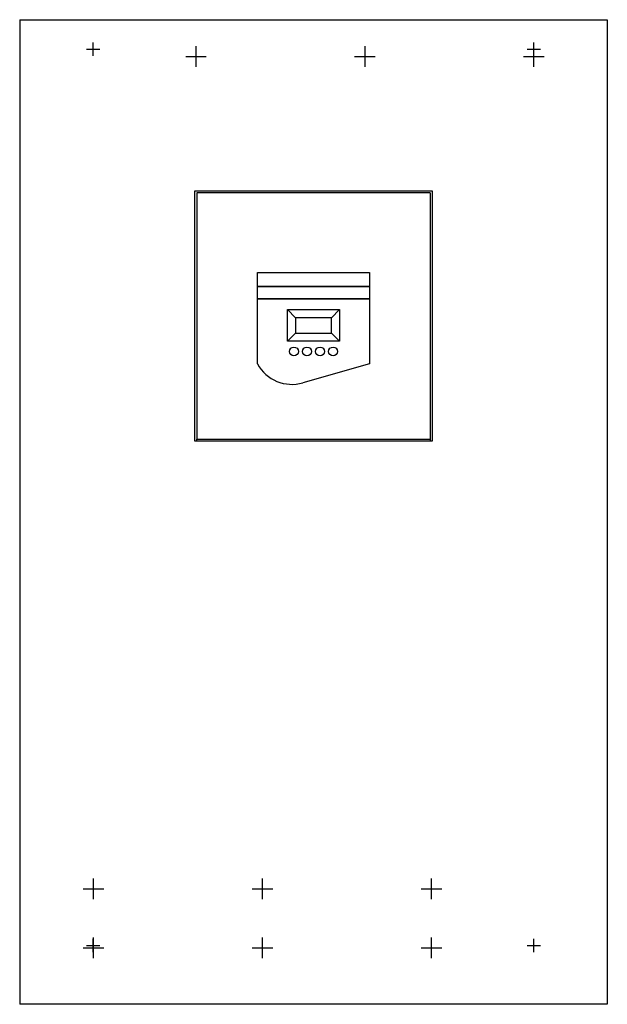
# Model space of a CAD drawing. Extents: x -7.9 to 7.9, y -13.2 to 13.2.
import ezdxf

# ---------------------------------------------------------------- set-up
doc = ezdxf.new("R2010")
doc.units = 0
doc.layers.get('0').update_dxf_attribs({"linetype": 'CONTINUOUS'})

msp = doc.modelspace()

# ---------------------------------------------------------------- linework, layer by layer
at = {"color": 7, "linetype": 'CONTINUOUS'}
for p, q in [((-7.874016, 13.188976), (7.874016, 13.188976)), ((-7.874016, 13.188976), (-7.874016, -13.188976)), ((7.874016, 13.188976), (7.874016, -13.188976)), ((-3.18, 8.6), (3.18, 8.6)), ((-3.18, 1.9), (-3.18, 8.6)), ((-3.13, 8.55), (-3.13, 1.95)), ((3.13, 8.55), (-3.13, 8.55)), ((3.13, 8.55), (3.13, 1.95)), ((3.18, 8.6), (3.18, 1.9)), ((-1.5, 6.419424), (1.5, 6.419424)), ((-1.5, 6.05), (-1.5, 6.419424)), ((1.5, 6.419424), (1.5, 6.05)), ((-1.5, 6.05), (1.5, 6.05)), ((-1.5, 6.03), (-1.5, 6.05)), ((1.5, 6.03), (-1.5, 6.03)), ((-1.5, 5.72), (-1.5, 6.03)), ((1.5, 6.05), (1.5, 6.03)), ((1.5, 6.03), (1.5, 5.72)), ((-1.5, 5.72), (1.5, 5.72)), ((-1.5, 5.7), (-1.5, 5.72)), ((1.5, 5.7), (-1.5, 5.7)), ((-1.5, 3.966618), (-1.5, 5.7)), ((1.5, 5.72), (1.5, 5.7)), ((1.5, 5.7), (1.5, 3.971694)), ((-0.7, 5.425), (0.7, 5.425)), ((-0.7, 5.425), (-0.479669, 5.204669)), ((-0.7, 4.575), (-0.7, 5.425)), ((0.7, 5.425), (0.479669, 5.204669)), ((0.7, 5.425), (0.7, 4.575)), ((0.479669, 5.204669), (-0.479669, 5.204669)), ((-0.479669, 5.204669), (-0.479669, 4.795331)), ((0.479669, 4.795331), (0.479669, 5.204669)), ((-0.7, 4.575), (-0.479669, 4.795331)), ((-0.479669, 4.795331), (0.479669, 4.795331)), ((0.7, 4.575), (0.479669, 4.795331)), ((0.7, 4.575), (-0.7, 4.575)), ((1.5, 3.971694), (-0.283265, 3.460111)), ((3.18, 1.9), (-3.18, 1.9)), ((-3.13, 1.9), (-3.13, 1.95)), ((-3.13, 1.95), (3.13, 1.95)), ((3.13, 1.95), (3.13, 1.9)), ((7.874016, -13.188976), (-7.874016, -13.188976))]:
    msp.add_line(p, q, dxfattribs=at)
at = {"color": 3, "linetype": 'CONTINUOUS'}
for p, q in [((-6.082677, 12.401575), (-5.728346, 12.401575)), ((-5.905512, 12.224409), (-5.905512, 12.57874)), ((-3.149606, 12.480315), (-3.149606, 11.929134)), ((1.377953, 12.480315), (1.377953, 11.929134)), ((5.728346, 12.401575), (6.082677, 12.401575)), ((5.905512, 11.929134), (5.905512, 12.57874)), ((-3.425197, 12.204724), (-2.874016, 12.204724)), ((1.102362, 12.204724), (1.653543, 12.204724)), ((5.629921, 12.204724), (6.181102, 12.204724)), ((-5.895669, -10.374016), (-5.895669, -9.822835)), ((-1.36811, -10.374016), (-1.36811, -9.822835)), ((3.159449, -10.374016), (3.159449, -9.822835)), ((-6.17126, -10.098425), (-5.620079, -10.098425)), ((-1.643701, -10.098425), (-1.09252, -10.098425)), ((2.883858, -10.098425), (3.435039, -10.098425)), ((-5.905512, -11.791339), (-5.905512, -11.437008)), ((-5.895669, -11.948819), (-5.895669, -11.397638)), ((-1.36811, -11.948819), (-1.36811, -11.397638)), ((3.159449, -11.948819), (3.159449, -11.397638)), ((5.905512, -11.791339), (5.905512, -11.437008)), ((-6.17126, -11.673228), (-5.620079, -11.673228)), ((-6.082677, -11.614173), (-5.728346, -11.614173)), ((-1.643701, -11.673228), (-1.09252, -11.673228)), ((2.883858, -11.673228), (3.435039, -11.673228)), ((5.728346, -11.614173), (6.082677, -11.614173))]:
    msp.add_line(p, q, dxfattribs=at)
at = {"color": 7, "linetype": 'CONTINUOUS'}
for centre in [(-0.525, 4.3), (-0.175, 4.3), (0.175, 4.3), (0.525, 4.3)]:
    msp.add_circle(centre, 0.12, dxfattribs=at)
msp.add_arc((-0.574482, 4.475227), 1.056063, 208.790574, 286.007135, dxfattribs=at)

doc.saveas('drawing.dxf')
